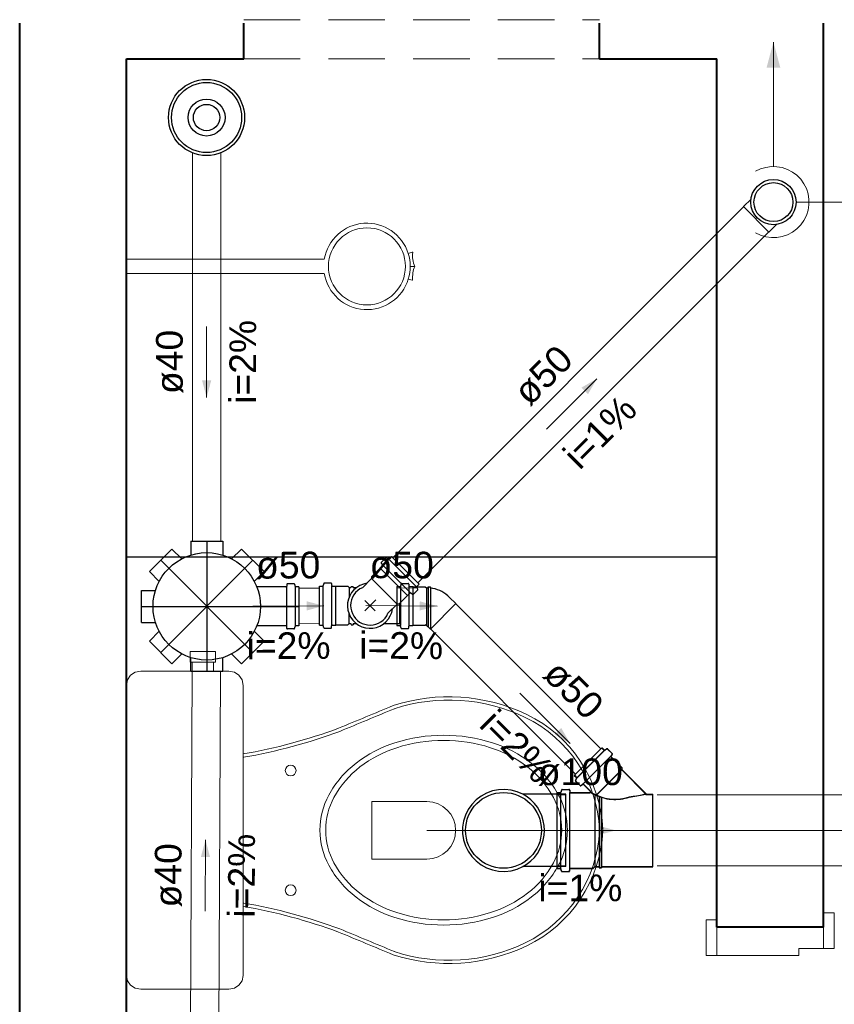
# Model space of a CAD drawing. Header units: millimetres. Extents: x 7733.6 to 7784.5, y 6844.6 to 6859.1.
# Tile 2 of 5: x 7733.6 to 7738.1, y 6849.4 to 6855. Entities that reach past the tile are written whole.
import ezdxf

# ---------------------------------------------------------------- set-up
doc = ezdxf.new("R2010")
doc.units = ezdxf.units.MM
doc.header["$MEASUREMENT"] = 0
doc.linetypes.add('DASHDOT', pattern=[2.54, 1.27, -0.635, 0, -0.635])
doc.linetypes.add('HIDDEN2', pattern=[0.47625, 0.3175, -0.15875])
for name, color, linetype in [('ARQ-PISO', 8, 'Continuous'), ('Simbolos', 5, 'Continuous'), ('Simbolos_int', 2, 'Continuous')]:
    doc.layers.add(name, color=color, linetype=linetype)
for name, color, linetype, lineweight in [('CV-Condutos', 1, 'Continuous', 5), ('CV-Indicação coluna', 5, 'Continuous', 5), ('CV-Sentido conduto', 9, 'Continuous', 5), ('CV-Textos conduto', 7, 'Continuous', 5), ('MB_ALVENARIA', 7, 'Continuous', 40), ('MB_ESQUADRIA', 7, 'Continuous', 5), ('MB_MOBILIÁRIO', 8, 'Continuous', 13), ('Nível 1', 7, 'Continuous', 5), ('TQ-Condutos', 3, 'Continuous', 5), ('TQ-Sentido conduto', 9, 'Continuous', 5), ('TQ-Textos conduto', 7, 'Continuous', 5)]:
    doc.layers.add(name, color=color, linetype=linetype, lineweight=lineweight)
doc.styles.add('Arial', font='txt')

msp = doc.modelspace()

# ---------------------------------------------------------------- hatches: boundary and pattern name
at = {"layer": 'CV-Condutos', "linetype": 'Continuous'}
msp.add_hatch(color=256, dxfattribs=at).paths.add_polyline_path([(7737.7983, 6854.8259), (7737.7595, 6854.681), (7737.8371, 6854.681)])
at = {"layer": 'CV-Sentido conduto', "linetype": 'Continuous'}
msp.add_hatch(color=256, dxfattribs=at).paths.add_polyline_path([(7736.8058, 6852.9334), (7736.7192, 6852.8834), (7736.7558, 6852.8468)])
at = {"layer": 'TQ-Sentido conduto', "linetype": 'Continuous'}
for points in [[(7734.6117, 6852.8276), (7734.6376, 6852.9242), (7734.5858, 6852.9241)], [(7735.2713, 6851.6568), (7735.1745, 6851.6822), (7735.1748, 6851.6305)], [(7735.9068, 6851.6555), (7735.8103, 6851.6821), (7735.81, 6851.6303)], [(7736.6552, 6850.8836), (7736.6052, 6850.9702), (7736.5686, 6850.9336)], [(7736.9125, 6850.3944), (7736.8159, 6850.4202), (7736.8159, 6850.3685)], [(7734.6054, 6850.3408), (7734.579, 6850.2444), (7734.6308, 6850.2441)]]:
    msp.add_hatch(color=256, dxfattribs=at).paths.add_polyline_path(points)

# ---------------------------------------------------------------- linework, layer by layer
at = {"layer": 'ARQ-PISO'}
msp.add_lwpolyline([(7734.1606, 6851.9314), (7734.1606, 6851.9314), (7737.4806, 6851.9314)], dxfattribs=at)
at = {"layer": 'CV-Condutos'}
for p, q in [((7735.6577, 6851.9267), (7737.6306, 6853.8996)), ((7735.7991, 6851.7853), (7737.772, 6853.7582))]:
    msp.add_line(p, q, dxfattribs=at)
for points in [[(7737.7983, 6854.1259), (7737.7983, 6854.8259)], [(7737.6983, 6853.7527), (7737.7263, 6853.7394), (7737.756, 6853.7305), (7737.7867, 6853.7263), (7737.8177, 6853.7269), (7737.8482, 6853.7323), (7737.8775, 6853.7423), (7737.9049, 6853.7567), (7737.9298, 6853.7752), (7737.9515, 6853.7974), (7737.9695, 6853.8226), (7737.9834, 6853.8503), (7737.9929, 6853.8798), (7737.9977, 6853.9104), (7737.9977, 6853.9414), (7737.9929, 6853.9721), (7737.9834, 6854.0016), (7737.9695, 6854.0293), (7737.9515, 6854.0545), (7737.9298, 6854.0766), (7737.9049, 6854.0951), (7737.8775, 6854.1096), (7737.8482, 6854.1196), (7737.8177, 6854.125), (7737.7867, 6854.1256), (7737.756, 6854.1214), (7737.7263, 6854.1125), (7737.6983, 6854.0991)]]:
    msp.add_lwpolyline(points, dxfattribs=at)
at = {"layer": 'CV-Indicação coluna'}
msp.add_line((7740.1889, 6853.9259), (7737.9255, 6853.9259), dxfattribs=at)
at = {"layer": 'CV-Sentido conduto'}
msp.add_lwpolyline([(7736.5229, 6852.6506), (7736.8058, 6852.9334)], dxfattribs=at)
at = {"layer": 'MB_ALVENARIA'}
for p, q in [((7733.5606, 6846.3952), (7733.5606, 6854.9322)), ((7734.8206, 6854.7314), (7734.8206, 6854.9322)), ((7736.8206, 6854.7314), (7736.8206, 6854.9322)), ((7738.0806, 6849.8514), (7738.0806, 6854.9322)), ((7734.1606, 6846.8514), (7734.1606, 6854.7314))]:
    msp.add_line(p, q, dxfattribs=at)
for points in [[(7734.1606, 6854.7314), (7734.8206, 6854.7314)], [(7736.8206, 6854.7314), (7737.4806, 6854.7314)], [(7737.4806, 6849.8514), (7737.4806, 6854.7314)], [(7738.0806, 6849.8514), (7737.4806, 6849.8514)]]:
    msp.add_lwpolyline(points, dxfattribs=at)
at = {"layer": 'MB_ESQUADRIA'}
for p, q in [((7737.4806, 6849.6917), (7737.4806, 6849.8317)), ((7737.4806, 6849.6917), (7737.4806, 6849.8317)), ((7738.0806, 6849.7313), (7738.0806, 6849.8314)), ((7738.0806, 6849.7313), (7738.0806, 6849.8314)), ((7737.9406, 6849.7314), (7737.9405, 6849.6914)), ((7737.9406, 6849.7314), (7737.9405, 6849.6914)), ((7737.9406, 6849.7314), (7738.0806, 6849.7314)), ((7737.9406, 6849.7314), (7738.0806, 6849.7314)), ((7737.9405, 6849.6914), (7737.4806, 6849.6917)), ((7737.9405, 6849.6914), (7737.4806, 6849.6917))]:
    msp.add_line(p, q, dxfattribs=at)
at = {"layer": 'MB_ESQUADRIA', "linetype": 'HIDDEN2'}
for points in [[(7734.8206, 6854.9514), (7736.8206, 6854.9514)], [(7734.8206, 6854.7314), (7736.8206, 6854.7314)]]:
    msp.add_lwpolyline(points, dxfattribs=at)
at = {"layer": 'MB_ESQUADRIA'}
for points in [[(7738.0806, 6849.8314), (7738.0806, 6849.9313), (7738.1406, 6849.9313), (7738.1406, 6849.7313), (7738.0806, 6849.7313), (7738.0806, 6849.7314)], [(7738.0806, 6849.8314), (7738.0806, 6849.9313), (7738.1406, 6849.9313), (7738.1406, 6849.7313), (7738.0806, 6849.7313), (7738.0806, 6849.7314)], [(7737.4806, 6849.6917), (7737.4206, 6849.6917), (7737.4206, 6849.8917), (7737.4806, 6849.8917), (7737.4806, 6849.8317)], [(7737.4806, 6849.6917), (7737.4206, 6849.6917), (7737.4206, 6849.8917), (7737.4806, 6849.8917), (7737.4806, 6849.8317)]]:
    msp.add_lwpolyline(points, dxfattribs=at)
at = {"layer": 'MB_MOBILIÁRIO'}
for p, q in [((7735.7676, 6853.6445), (7735.745, 6853.6374)), ((7735.2731, 6853.6048), (7734.1606, 6853.6048)), ((7734.1606, 6853.5248), (7734.1606, 6853.6048)), ((7735.2731, 6853.5248), (7734.1606, 6853.5248)), ((7735.782, 6853.5648), (7735.7561, 6853.5648)), ((7735.782, 6853.5648), (7735.7561, 6853.5648)), ((7735.7455, 6853.4937), (7735.7674, 6853.487)), ((7734.1606, 6851.209), (7734.1606, 6849.5797))]:
    msp.add_line(p, q, dxfattribs=at)
for points in [[(7734.6617, 6851.3407), (7734.6617, 6851.4008), (7734.5901, 6851.4008), (7734.5185, 6851.4008), (7734.5185, 6851.3407), (7734.53, 6851.3407), (7734.53, 6851.2891)], [(7734.53, 6851.3407), (7734.6502, 6851.3407)], [(7734.6502, 6851.3407), (7734.6502, 6851.2891)], [(7734.6617, 6851.3407), (7734.6502, 6851.3407)], [(7734.1606, 6851.209), (7734.1606, 6851.209), (7734.1663, 6851.2405), (7734.1835, 6851.2662), (7734.2093, 6851.2834), (7734.2408, 6851.2891), (7734.7361, 6851.2891), (7734.7361, 6851.2891), (7734.7676, 6851.2834), (7734.7934, 6851.2662), (7734.8106, 6851.2405), (7734.8163, 6851.209), (7734.8163, 6850.3958)], [(7734.8191, 6850.8052), (7734.8191, 6850.8052), (7734.8163, 6850.8045)], [(7735.8499, 6850.5561), (7735.5407, 6850.5561), (7735.5407, 6850.3929)], [(7734.1606, 6849.5797), (7734.1606, 6849.5797), (7734.1663, 6849.5482), (7734.1835, 6849.5253), (7734.2093, 6849.5082), (7734.2408, 6849.5024), (7734.7361, 6849.5024), (7734.7361, 6849.5024), (7734.7676, 6849.5082), (7734.7934, 6849.5253), (7734.8106, 6849.5482), (7734.8163, 6849.5797), (7734.8163, 6850.3958)], [(7735.8499, 6850.2326), (7735.5407, 6850.2326), (7735.5407, 6850.3958)], [(7734.8191, 6849.9863), (7734.8191, 6849.9863), (7734.8163, 6849.9871)]]:
    msp.add_lwpolyline(points, dxfattribs=at)
for points in [[(7735.2486, 6850.3958, -0.124451), (7735.2983, 6850.5923), (7735.2983, 6850.5923, -0.105729), (7735.4524, 6850.7731), (7735.4524, 6850.7731, -0.086876), (7735.6706, 6850.8869), (7735.6706, 6850.8869, -0.077041), (7735.9444, 6850.9293), (7735.9444, 6850.9293, -0.077041), (7736.2182, 6850.8869), (7736.2182, 6850.8869, -0.086876), (7736.4364, 6850.7731), (7736.4364, 6850.7731, -0.105729), (7736.5906, 6850.5923), (7736.5906, 6850.5923, -0.124451), (7736.6402, 6850.3958), (7736.6402, 6850.3958, -0.124451), (7736.5906, 6850.1993), (7736.5906, 6850.1993, -0.105729), (7736.4364, 6850.0185), (7736.4364, 6850.0185, -0.086876), (7736.2182, 6849.9047), (7736.2182, 6849.9047, -0.077041), (7735.9444, 6849.8622), (7735.9444, 6849.8622, -0.077041), (7735.6706, 6849.9047), (7735.6706, 6849.9047, -0.086876), (7735.4524, 6850.0185), (7735.4524, 6850.0185, -0.105729), (7735.2983, 6850.1993), (7735.2983, 6850.1993, -0.124451), (7735.2486, 6850.3958), (7735.2486, 6850.3958)], [(7735.2812, 6850.3958, -0.124451), (7735.3276, 6850.5795), (7735.3276, 6850.5795, -0.105729), (7735.4736, 6850.7508), (7735.4736, 6850.7508, -0.086876), (7735.6817, 6850.8594), (7735.6817, 6850.8594, -0.077041), (7735.9444, 6850.9001), (7735.9444, 6850.9001, -0.077041), (7736.2071, 6850.8594), (7736.2071, 6850.8594, -0.086876), (7736.4153, 6850.7508), (7736.4153, 6850.7508, -0.105729), (7736.5613, 6850.5795), (7736.5613, 6850.5795, -0.124451), (7736.6077, 6850.3958), (7736.6077, 6850.3958, -0.124451), (7736.5613, 6850.2121), (7736.5613, 6850.2121, -0.105729), (7736.4153, 6850.0408), (7736.4153, 6850.0408, -0.086876), (7736.2071, 6849.9322), (7736.2071, 6849.9322, -0.077041), (7735.9444, 6849.8915), (7735.9444, 6849.8915, -0.077041), (7735.6817, 6849.9322), (7735.6817, 6849.9322, -0.086876), (7735.4736, 6850.0408), (7735.4736, 6850.0408, -0.105729), (7735.3276, 6850.2121), (7735.3276, 6850.2121, -0.124451), (7735.2812, 6850.3958), (7735.2812, 6850.3958)]]:
    msp.add_lwpolyline(points, format="xyb", dxfattribs=at)
for centre, radius in [((7735.5129, 6853.5648), 0.2165), ((7735.084, 6850.7308), 0.0301), ((7735.084, 6850.0579), 0.0301)]:
    msp.add_circle(centre, radius, dxfattribs=at)
for centre, radius, start, end in [((7735.5129, 6853.5648), 0.2431, 17.388, 170.5313), ((7735.5129, 6853.5648), 0.2431, 343.0092, 17.388), ((7735.7682, 6853.6427), 0.00194, 353.9787, 107.388), ((7735.9243, 6853.6262), 0.155, 173.9787, 203.3533), ((7735.5129, 6853.5648), 0.2431, 189.4687, 343.0092), ((7735.9243, 6853.5033), 0.155, 156.6467, 185.2895), ((7735.768, 6853.4889), 0.00194, 253.0092, 5.2895), ((7735.9731, 6850.1258), 1.0195, 64.5542, 107.9096), ((7691.2061, 6957.6465), 115.4519, 292.481676, 292.646204), ((7735.974, 6850.1406), 0.9868, 64.2375, 108.133), ((7693.6012, 6951.8941), 109.2398, 292.474265, 292.648555), ((7736.0812, 6850.3626), 0.7403, 2.7919, 64.2375), ((7736.0812, 6850.3626), 0.7593, 2.7919, 64.2375), ((7734.2948, 6853.8294), 3.0503, 279.837, 290.3091), ((7734.2948, 6853.8294), 3.0692, 279.837, 290.3091), ((7735.8499, 6850.3944), 0.1618, 270, 90), ((7736.0812, 6850.429), 0.7403, 295.7625, 357.2081), ((7736.0812, 6850.429), 0.7593, 295.7625, 357.2081), ((7734.2948, 6846.9622), 3.0692, 69.6909, 80.163), ((7734.2948, 6846.9622), 3.0503, 69.6909, 80.163), ((7691.2061, 6743.1451), 115.4519, 67.353796, 67.518324), ((7693.6012, 6748.8975), 109.2398, 67.351445, 67.525735), ((7735.974, 6850.6509), 0.9868, 251.867, 295.7625), ((7735.9731, 6850.6658), 1.0195, 252.0904, 295.4458)]:
    msp.add_arc(centre, radius, start, end, dxfattribs=at)
at = {"layer": 'Nível 1'}
msp.add_line((7735.8499, 6850.3944), (7784.4871, 6850.3944), dxfattribs=at)
at = {"layer": 'Simbolos'}
for p, q in [((7737.6723, 6853.9433), (7737.6296, 6853.9006)), ((7737.8157, 6853.7999), (7737.773, 6853.7572)), ((7734.2897, 6851.8488), (7734.4169, 6851.9761)), ((7734.4169, 6851.9761), (7734.4719, 6851.9211)), ((7734.5221, 6852.0197), (7734.5221, 6851.9419)), ((7734.5221, 6852.0197), (7734.7021, 6852.0197)), ((7734.7021, 6852.0197), (7734.7021, 6851.9419)), ((7734.8073, 6851.9761), (7734.7523, 6851.9211)), ((7734.8073, 6851.9761), (7734.9345, 6851.8488)), ((7735.6186, 6851.9258), (7735.5938, 6851.901)), ((7735.6234, 6851.9264), (7735.6341, 6851.9203)), ((7735.6512, 6851.9332), (7735.6389, 6851.921)), ((7735.6512, 6851.9332), (7735.8059, 6851.7785)), ((7735.5869, 6851.8678), (7735.5393, 6851.8202)), ((7735.6001, 6851.8821), (7735.5869, 6851.8689)), ((7735.5869, 6851.8689), (7735.5869, 6851.8678)), ((7735.5935, 6851.8956), (7735.6003, 6851.8875)), ((7734.2897, 6851.8488), (7734.3446, 6851.7939)), ((7734.9345, 6851.8488), (7734.8796, 6851.7939)), ((7735.5393, 6851.8101), (7735.4879, 6851.7586)), ((7735.5393, 6851.8202), (7735.5393, 6851.8101)), ((7735.0578, 6851.7631), (7734.8936, 6851.7631)), ((7735.0627, 6851.7772), (7735.0618, 6851.7667)), ((7735.1018, 6851.7809), (7735.0667, 6851.7809)), ((7735.1057, 6851.7779), (7735.1088, 6851.766)), ((7735.1301, 6851.7631), (7735.1127, 6851.7631)), ((7735.1301, 6851.7631), (7735.1301, 6851.5443)), ((7735.2462, 6851.5485), (7735.2462, 6851.7673)), ((7735.2462, 6851.7673), (7735.2636, 6851.7673)), ((7735.2706, 6851.7821), (7735.2675, 6851.7702)), ((7735.2745, 6851.7851), (7735.3095, 6851.7851)), ((7735.3135, 6851.7814), (7735.3145, 6851.7709)), ((7735.3185, 6851.7673), (7735.3372, 6851.7673)), ((7735.3372, 6851.7673), (7735.338, 6851.7665)), ((7735.338, 6851.7665), (7735.4052, 6851.7665)), ((7735.4052, 6851.7665), (7735.4124, 6851.7593)), ((7735.4124, 6851.7593), (7735.4228, 6851.7593)), ((7735.4228, 6851.7593), (7735.4233, 6851.7653)), ((7735.4233, 6851.7653), (7735.435, 6851.7653)), ((7735.4356, 6851.7593), (7735.435, 6851.7653)), ((7735.4356, 6851.7593), (7735.4538, 6851.7593)), ((7735.6807, 6851.7651), (7735.6807, 6851.5463)), ((7735.6807, 6851.7651), (7735.6981, 6851.7651)), ((7735.7052, 6851.7799), (7735.702, 6851.7681)), ((7735.709, 6851.7829), (7735.7441, 6851.7829)), ((7735.7481, 6851.7793), (7735.749, 6851.7687)), ((7735.753, 6851.7651), (7735.7717, 6851.7651)), ((7735.7717, 6851.7651), (7735.7725, 6851.7643)), ((7735.7725, 6851.7643), (7735.8397, 6851.7643)), ((7735.7991, 6851.7508), (7735.7929, 6851.7614)), ((7735.8059, 6851.7785), (7735.7936, 6851.7662)), ((7735.8397, 6851.7643), (7735.8469, 6851.7571)), ((7735.8469, 6851.7571), (7735.8573, 6851.7571)), ((7735.8573, 6851.7571), (7735.8578, 6851.7631)), ((7735.8578, 6851.7631), (7735.8696, 6851.7631)), ((7735.8701, 6851.7571), (7735.8696, 6851.7631)), ((7734.2461, 6851.5637), (7734.2461, 6851.7437)), ((7734.2461, 6851.7437), (7734.3238, 6851.7437)), ((7735.7404, 6851.7142), (7735.6929, 6851.6667)), ((7735.7416, 6851.7142), (7735.7404, 6851.7142)), ((7735.7548, 6851.7274), (7735.7416, 6851.7142)), ((7735.7683, 6851.7209), (7735.7602, 6851.7277)), ((7735.7985, 6851.7459), (7735.7737, 6851.7212)), ((7735.9778, 6851.7044), (7736.0131, 6851.6691)), ((7735.6827, 6851.6667), (7735.6313, 6851.6152)), ((7735.6929, 6851.6667), (7735.6827, 6851.6667)), ((7734.2461, 6851.5637), (7734.3238, 6851.5637)), ((7735.0578, 6851.5443), (7734.8936, 6851.5443)), ((7735.0627, 6851.5301), (7735.0618, 6851.5406)), ((7735.1018, 6851.5265), (7735.0667, 6851.5265)), ((7735.1057, 6851.5294), (7735.1088, 6851.5413)), ((7735.1301, 6851.5443), (7735.1127, 6851.5443)), ((7735.2462, 6851.5485), (7735.2636, 6851.5485)), ((7735.2706, 6851.5336), (7735.2675, 6851.5455)), ((7735.2745, 6851.5307), (7735.3095, 6851.5307)), ((7735.3135, 6851.5343), (7735.3145, 6851.5448)), ((7735.3185, 6851.5485), (7735.3372, 6851.5485)), ((7735.3372, 6851.5485), (7735.338, 6851.5493)), ((7735.338, 6851.5493), (7735.4052, 6851.5493)), ((7735.4052, 6851.5493), (7735.4124, 6851.5565)), ((7735.4124, 6851.5565), (7735.4228, 6851.5565)), ((7735.4228, 6851.5565), (7735.4233, 6851.5505)), ((7735.4233, 6851.5505), (7735.435, 6851.5505)), ((7735.4356, 6851.5565), (7735.435, 6851.5505)), ((7735.4356, 6851.5565), (7735.4538, 6851.5565)), ((7735.6074, 6851.5565), (7735.6982, 6851.5565)), ((7735.6807, 6851.5463), (7735.6981, 6851.5463)), ((7735.7052, 6851.5315), (7735.702, 6851.5433)), ((7735.709, 6851.5285), (7735.7441, 6851.5285)), ((7735.7481, 6851.5321), (7735.749, 6851.5427)), ((7735.753, 6851.5463), (7735.7717, 6851.5463)), ((7735.7717, 6851.5463), (7735.7725, 6851.5471)), ((7735.7725, 6851.5471), (7735.8397, 6851.5471)), ((7735.8397, 6851.5471), (7735.8412, 6851.5486)), ((7735.8468, 6851.5486), (7735.8697, 6851.5257)), ((7734.2897, 6851.4585), (7734.3446, 6851.5135)), ((7734.9345, 6851.4585), (7734.8796, 6851.5135)), ((7734.4169, 6851.3312), (7734.2897, 6851.4585)), ((7734.9345, 6851.4585), (7734.8073, 6851.3312)), ((7734.4169, 6851.3312), (7734.4719, 6851.3862)), ((7734.5221, 6851.2877), (7734.5221, 6851.3654)), ((7734.7021, 6851.2877), (7734.7021, 6851.3654)), ((7734.8073, 6851.3312), (7734.7523, 6851.3862)), ((7734.7021, 6851.2877), (7734.5221, 6851.2877)), ((7736.6786, 6850.7035), (7736.8333, 6850.8582)), ((7736.6796, 6850.7045), (7736.8343, 6850.8592)), ((7736.8333, 6850.8582), (7736.8456, 6850.8459)), ((7736.8343, 6850.8592), (7736.8466, 6850.8469)), ((7736.8611, 6850.8514), (7736.8505, 6850.8453)), ((7736.8621, 6850.8524), (7736.8515, 6850.8463)), ((7736.8659, 6850.8508), (7736.8907, 6850.826)), ((7736.8669, 6850.8518), (7736.8917, 6850.827)), ((7736.891, 6850.8206), (7736.8842, 6850.8125)), ((7736.8844, 6850.8071), (7736.9452, 6850.7464)), ((7736.892, 6850.8216), (7736.8852, 6850.8135)), ((7736.8854, 6850.8081), (7736.9462, 6850.7474)), ((7736.6786, 6850.7035), (7736.6909, 6850.6912)), ((7736.6796, 6850.7045), (7736.6919, 6850.6922)), ((7736.9452, 6850.7464), (7736.9452, 6850.735)), ((7736.9452, 6850.735), (7737.0837, 6850.5966)), ((7736.9462, 6850.7474), (7736.9462, 6850.736)), ((7736.9462, 6850.736), (7737.0847, 6850.5976)), ((7736.6854, 6850.6757), (7736.6915, 6850.6864)), ((7736.6861, 6850.6709), (7736.7109, 6850.6461)), ((7736.6864, 6850.6767), (7736.6925, 6850.6874)), ((7736.6871, 6850.6719), (7736.7119, 6850.6471)), ((7736.7163, 6850.6459), (7736.7243, 6850.6526)), ((7736.7173, 6850.6469), (7736.7253, 6850.6536)), ((7736.7297, 6850.6524), (7736.7689, 6850.6132)), ((7736.7307, 6850.6534), (7736.7699, 6850.6142)), ((7736.631, 6850.5976), (7736.3896, 6850.5976)), ((7736.5815, 6850.1804), (7736.5815, 6850.6064)), ((7736.5815, 6850.6064), (7736.5993, 6850.6064)), ((7736.5825, 6850.1814), (7736.5825, 6850.6074)), ((7736.5825, 6850.6074), (7736.6003, 6850.6074)), ((7736.6062, 6850.621), (7736.6031, 6850.6093)), ((7736.6072, 6850.622), (7736.6041, 6850.6103)), ((7736.6101, 6850.624), (7736.6479, 6850.624)), ((7736.6111, 6850.625), (7736.6489, 6850.625)), ((7736.6519, 6850.6203), (7736.6528, 6850.61)), ((7736.6529, 6850.6213), (7736.6538, 6850.611)), ((7736.6568, 6850.6064), (7736.7661, 6850.6064)), ((7736.6578, 6850.6074), (7736.7671, 6850.6074)), ((7737.0837, 6850.5966), (7737.1195, 6850.5966)), ((7737.0847, 6850.5976), (7737.1205, 6850.5976)), ((7737.1195, 6850.1902), (7737.1195, 6850.5966)), ((7737.1205, 6850.1912), (7737.1205, 6850.5976)), ((7736.631, 6850.1912), (7736.3896, 6850.1912)), ((7736.5815, 6850.1804), (7736.5993, 6850.1804)), ((7736.5825, 6850.1814), (7736.6003, 6850.1814)), ((7736.6062, 6850.1657), (7736.6031, 6850.1774)), ((7736.6072, 6850.1667), (7736.6041, 6850.1784)), ((7736.6101, 6850.1628), (7736.6479, 6850.1628)), ((7736.6111, 6850.1638), (7736.6489, 6850.1638)), ((7736.6519, 6850.1664), (7736.6528, 6850.1767)), ((7736.6529, 6850.1674), (7736.6538, 6850.1777)), ((7736.6568, 6850.1804), (7736.7841, 6850.1804)), ((7736.6578, 6850.1814), (7736.7851, 6850.1814)), ((7736.7841, 6850.1804), (7736.7939, 6850.1902)), ((7736.7851, 6850.1814), (7736.7949, 6850.1912)), ((7736.7939, 6850.1902), (7736.8187, 6850.1902)), ((7736.7949, 6850.1912), (7736.8197, 6850.1912)), ((7736.8187, 6850.1902), (7736.8192, 6850.1842)), ((7736.8192, 6850.1842), (7736.831, 6850.1842)), ((7736.8197, 6850.1912), (7736.8202, 6850.1852)), ((7736.8202, 6850.1852), (7736.832, 6850.1852)), ((7736.8315, 6850.1902), (7736.831, 6850.1842)), ((7736.8315, 6850.1902), (7737.1195, 6850.1902)), ((7736.8325, 6850.1912), (7736.832, 6850.1852)), ((7736.8325, 6850.1912), (7737.1205, 6850.1912))]:
    msp.add_line(p, q, dxfattribs=at)
for points in [[(7735.6234, 6851.9264), (7735.6229, 6851.9267), (7735.6223, 6851.9269), (7735.6218, 6851.9269), (7735.6212, 6851.927), (7735.6206, 6851.9269), (7735.62, 6851.9267), (7735.6195, 6851.9265), (7735.619, 6851.9262), (7735.6186, 6851.9258)], [(7735.6341, 6851.9203), (7735.6346, 6851.92), (7735.6351, 6851.9199), (7735.6357, 6851.9198), (7735.6363, 6851.9198), (7735.6369, 6851.9198), (7735.6374, 6851.92), (7735.6379, 6851.9202), (7735.6384, 6851.9206), (7735.6389, 6851.9209)], [(7735.5938, 6851.901), (7735.5934, 6851.9005), (7735.593, 6851.9), (7735.5928, 6851.8993), (7735.5926, 6851.8987), (7735.5926, 6851.898), (7735.5927, 6851.8974), (7735.5929, 6851.8968), (7735.5932, 6851.8962), (7735.5935, 6851.8956)], [(7735.6001, 6851.8821), (7735.6005, 6851.8826), (7735.6008, 6851.8832), (7735.6011, 6851.8838), (7735.6012, 6851.8845), (7735.6012, 6851.8851), (7735.6012, 6851.8858), (7735.601, 6851.8864), (7735.6007, 6851.887), (7735.6003, 6851.8875)], [(7735.0578, 6851.7631), (7735.0585, 6851.7631), (7735.0591, 6851.7633), (7735.0597, 6851.7635), (7735.0603, 6851.7639), (7735.0608, 6851.7643), (7735.0612, 6851.7649), (7735.0615, 6851.7654), (7735.0617, 6851.7661), (7735.0618, 6851.7667)], [(7735.0667, 6851.7809), (7735.0661, 6851.7808), (7735.0655, 6851.7806), (7735.0648, 6851.7804), (7735.0643, 6851.78), (7735.0638, 6851.7796), (7735.0634, 6851.7791), (7735.0631, 6851.7785), (7735.0629, 6851.7779), (7735.0628, 6851.7772)], [(7735.1057, 6851.7779), (7735.1055, 6851.7784), (7735.1052, 6851.779), (7735.1049, 6851.7794), (7735.1044, 6851.7798), (7735.104, 6851.7802), (7735.1035, 6851.7805), (7735.1029, 6851.7807), (7735.1024, 6851.7808), (7735.1018, 6851.7809)], [(7735.1088, 6851.766), (7735.109, 6851.7655), (7735.1093, 6851.765), (7735.1096, 6851.7645), (7735.11, 6851.7641), (7735.1105, 6851.7637), (7735.111, 6851.7634), (7735.1116, 6851.7632), (7735.1121, 6851.7631), (7735.1127, 6851.7631)], [(7735.2636, 6851.7673), (7735.2642, 6851.7673), (7735.2647, 6851.7674), (7735.2653, 6851.7677), (7735.2658, 6851.7679), (7735.2662, 6851.7683), (7735.2666, 6851.7687), (7735.267, 6851.7692), (7735.2672, 6851.7697), (7735.2674, 6851.7702)], [(7735.2745, 6851.7851), (7735.2739, 6851.785), (7735.2733, 6851.7849), (7735.2728, 6851.7847), (7735.2723, 6851.7844), (7735.2718, 6851.7841), (7735.2714, 6851.7837), (7735.2711, 6851.7832), (7735.2708, 6851.7827), (7735.2706, 6851.7821)], [(7735.3135, 6851.7814), (7735.3134, 6851.7821), (7735.3132, 6851.7827), (7735.3129, 6851.7833), (7735.3125, 6851.7838), (7735.312, 6851.7842), (7735.3114, 6851.7846), (7735.3108, 6851.7849), (7735.3102, 6851.785), (7735.3095, 6851.7851)], [(7735.3145, 6851.7709), (7735.3146, 6851.7703), (7735.3148, 6851.7697), (7735.3151, 6851.7691), (7735.3155, 6851.7686), (7735.316, 6851.7681), (7735.3166, 6851.7678), (7735.3172, 6851.7675), (7735.3178, 6851.7673), (7735.3185, 6851.7673)], [(7735.4879, 6851.7586), (7735.4738, 6851.7514), (7735.4609, 6851.7422), (7735.4495, 6851.7313), (7735.4397, 6851.7188), (7735.4319, 6851.7051), (7735.4261, 6851.6903), (7735.4225, 6851.6749), (7735.4212, 6851.6591), (7735.4221, 6851.6433), (7735.4254, 6851.6278), (7735.4308, 6851.6129), (7735.4384, 6851.599), (7735.4478, 6851.5863), (7735.459, 6851.5751), (7735.4717, 6851.5657), (7735.4856, 6851.5581), (7735.5005, 6851.5527), (7735.516, 6851.5495), (7735.5318, 6851.5485), (7735.5476, 6851.5498), (7735.563, 6851.5534), (7735.5778, 6851.5592), (7735.5915, 6851.567), (7735.604, 6851.5768), (7735.6149, 6851.5882), (7735.6241, 6851.6011), (7735.6313, 6851.6152)], [(7735.6981, 6851.7651), (7735.6987, 6851.7651), (7735.6993, 6851.7653), (7735.6998, 6851.7655), (7735.7003, 6851.7658), (7735.7008, 6851.7661), (7735.7012, 6851.7665), (7735.7015, 6851.767), (7735.7018, 6851.7675), (7735.702, 6851.7681)], [(7735.709, 6851.7829), (7735.7085, 6851.7829), (7735.7079, 6851.7827), (7735.7073, 6851.7825), (7735.7068, 6851.7822), (7735.7064, 6851.7819), (7735.706, 6851.7815), (7735.7056, 6851.781), (7735.7054, 6851.7805), (7735.7052, 6851.7799)], [(7735.7481, 6851.7792), (7735.748, 6851.7799), (7735.7477, 6851.7805), (7735.7474, 6851.7811), (7735.747, 6851.7816), (7735.7465, 6851.7821), (7735.746, 6851.7824), (7735.7454, 6851.7827), (7735.7447, 6851.7828), (7735.7441, 6851.7829)], [(7735.749, 6851.7687), (7735.7491, 6851.7681), (7735.7493, 6851.7675), (7735.7497, 6851.7669), (7735.7501, 6851.7664), (7735.7505, 6851.7659), (7735.7511, 6851.7656), (7735.7517, 6851.7653), (7735.7523, 6851.7651), (7735.753, 6851.7651)], [(7735.7936, 6851.7662), (7735.7932, 6851.7658), (7735.7929, 6851.7653), (7735.7927, 6851.7648), (7735.7925, 6851.7642), (7735.7924, 6851.7636), (7735.7924, 6851.7631), (7735.7925, 6851.7625), (7735.7927, 6851.7619), (7735.7929, 6851.7614)], [(7735.7985, 6851.7459), (7735.7989, 6851.7464), (7735.7992, 6851.7469), (7735.7994, 6851.7474), (7735.7996, 6851.748), (7735.7996, 6851.7485), (7735.7996, 6851.7491), (7735.7995, 6851.7497), (7735.7994, 6851.7502), (7735.7991, 6851.7508)], [(7735.9779, 6851.7044), (7735.9679, 6851.7135), (7735.9573, 6851.722), (7735.946, 6851.7296), (7735.9343, 6851.7364), (7735.9221, 6851.7424), (7735.9096, 6851.7474), (7735.8967, 6851.7516), (7735.8835, 6851.7548), (7735.8701, 6851.7571)], [(7735.7602, 6851.7277), (7735.7596, 6851.728), (7735.7591, 6851.7283), (7735.7584, 6851.7285), (7735.7578, 6851.7286), (7735.7571, 6851.7286), (7735.7565, 6851.7284), (7735.7559, 6851.7282), (7735.7553, 6851.7279), (7735.7548, 6851.7274)], [(7735.7683, 6851.7209), (7735.7688, 6851.7205), (7735.7694, 6851.7202), (7735.77, 6851.72), (7735.7707, 6851.72), (7735.7714, 6851.72), (7735.772, 6851.7201), (7735.7726, 6851.7204), (7735.7732, 6851.7207), (7735.7737, 6851.7211)], [(7735.0618, 6851.5406), (7735.0617, 6851.5413), (7735.0615, 6851.5419), (7735.0612, 6851.5425), (7735.0608, 6851.543), (7735.0603, 6851.5434), (7735.0597, 6851.5438), (7735.0591, 6851.544), (7735.0585, 6851.5442), (7735.0578, 6851.5443)], [(7735.0628, 6851.5301), (7735.0629, 6851.5295), (7735.0631, 6851.5288), (7735.0634, 6851.5283), (7735.0638, 6851.5277), (7735.0643, 6851.5273), (7735.0648, 6851.5269), (7735.0655, 6851.5267), (7735.0661, 6851.5265), (7735.0667, 6851.5265)], [(7735.1018, 6851.5265), (7735.1024, 6851.5265), (7735.1029, 6851.5266), (7735.1035, 6851.5268), (7735.104, 6851.5271), (7735.1044, 6851.5275), (7735.1049, 6851.5279), (7735.1052, 6851.5284), (7735.1055, 6851.5289), (7735.1057, 6851.5294)], [(7735.1127, 6851.5443), (7735.1121, 6851.5442), (7735.1116, 6851.5441), (7735.111, 6851.5439), (7735.1105, 6851.5436), (7735.11, 6851.5432), (7735.1096, 6851.5428), (7735.1093, 6851.5424), (7735.109, 6851.5418), (7735.1088, 6851.5413)], [(7735.2674, 6851.5455), (7735.2672, 6851.5461), (7735.267, 6851.5466), (7735.2666, 6851.5471), (7735.2662, 6851.5475), (7735.2658, 6851.5478), (7735.2653, 6851.5481), (7735.2647, 6851.5483), (7735.2642, 6851.5484), (7735.2636, 6851.5485)], [(7735.2706, 6851.5336), (7735.2708, 6851.5331), (7735.2711, 6851.5326), (7735.2714, 6851.5321), (7735.2718, 6851.5317), (7735.2723, 6851.5313), (7735.2728, 6851.5311), (7735.2733, 6851.5308), (7735.2739, 6851.5307), (7735.2745, 6851.5307)], [(7735.3095, 6851.5307), (7735.3102, 6851.5307), (7735.3108, 6851.5309), (7735.3114, 6851.5312), (7735.312, 6851.5315), (7735.3125, 6851.532), (7735.3129, 6851.5325), (7735.3132, 6851.5331), (7735.3134, 6851.5337), (7735.3135, 6851.5343)], [(7735.3185, 6851.5485), (7735.3178, 6851.5484), (7735.3172, 6851.5483), (7735.3166, 6851.548), (7735.316, 6851.5476), (7735.3155, 6851.5472), (7735.3151, 6851.5467), (7735.3148, 6851.5461), (7735.3146, 6851.5455), (7735.3145, 6851.5448)], [(7735.702, 6851.5433), (7735.7018, 6851.5439), (7735.7015, 6851.5444), (7735.7012, 6851.5449), (7735.7008, 6851.5453), (7735.7003, 6851.5456), (7735.6998, 6851.5459), (7735.6993, 6851.5461), (7735.6987, 6851.5463), (7735.6981, 6851.5463)], [(7735.7052, 6851.5315), (7735.7054, 6851.5309), (7735.7056, 6851.5304), (7735.706, 6851.5299), (7735.7064, 6851.5295), (7735.7068, 6851.5292), (7735.7073, 6851.5289), (7735.7079, 6851.5287), (7735.7085, 6851.5285), (7735.709, 6851.5285)], [(7735.7441, 6851.5285), (7735.7447, 6851.5285), (7735.7454, 6851.5287), (7735.746, 6851.529), (7735.7465, 6851.5293), (7735.747, 6851.5298), (7735.7474, 6851.5303), (7735.7477, 6851.5309), (7735.748, 6851.5315), (7735.7481, 6851.5321)], [(7735.753, 6851.5463), (7735.7523, 6851.5462), (7735.7517, 6851.5461), (7735.7511, 6851.5458), (7735.7505, 6851.5455), (7735.7501, 6851.545), (7735.7497, 6851.5445), (7735.7493, 6851.5439), (7735.7491, 6851.5433), (7735.749, 6851.5426)], [(7735.8468, 6851.5486), (7735.8463, 6851.549), (7735.8457, 6851.5494), (7735.845, 6851.5496), (7735.8443, 6851.5497), (7735.8437, 6851.5497), (7735.843, 6851.5496), (7735.8423, 6851.5494), (7735.8417, 6851.549), (7735.8412, 6851.5486)], [(7736.8456, 6850.8459), (7736.8461, 6850.8455), (7736.8466, 6850.8452), (7736.8471, 6850.845), (7736.8476, 6850.8448), (7736.8482, 6850.8447), (7736.8488, 6850.8447), (7736.8494, 6850.8448), (7736.8499, 6850.845), (7736.8505, 6850.8453)], [(7736.8466, 6850.8469), (7736.8471, 6850.8465), (7736.8476, 6850.8462), (7736.8481, 6850.846), (7736.8486, 6850.8458), (7736.8492, 6850.8457), (7736.8498, 6850.8457), (7736.8504, 6850.8458), (7736.8509, 6850.846), (7736.8515, 6850.8463)], [(7736.8659, 6850.8508), (7736.8655, 6850.8512), (7736.865, 6850.8515), (7736.8645, 6850.8517), (7736.8639, 6850.8519), (7736.8633, 6850.8519), (7736.8627, 6850.8519), (7736.8622, 6850.8518), (7736.8616, 6850.8517), (7736.8611, 6850.8514)], [(7736.8669, 6850.8518), (7736.8665, 6850.8522), (7736.866, 6850.8525), (7736.8655, 6850.8527), (7736.8649, 6850.8529), (7736.8643, 6850.8529), (7736.8637, 6850.8529), (7736.8632, 6850.8528), (7736.8626, 6850.8527), (7736.8621, 6850.8524)], [(7736.8842, 6850.8125), (7736.8838, 6850.812), (7736.8835, 6850.8114), (7736.8833, 6850.8108), (7736.8833, 6850.8101), (7736.8833, 6850.8095), (7736.8834, 6850.8088), (7736.8837, 6850.8082), (7736.884, 6850.8076), (7736.8844, 6850.8071)], [(7736.8852, 6850.8135), (7736.8848, 6850.813), (7736.8845, 6850.8124), (7736.8843, 6850.8118), (7736.8843, 6850.8111), (7736.8843, 6850.8105), (7736.8844, 6850.8098), (7736.8847, 6850.8092), (7736.885, 6850.8086), (7736.8854, 6850.8081)], [(7736.891, 6850.8206), (7736.8913, 6850.8211), (7736.8916, 6850.8217), (7736.8918, 6850.8223), (7736.8919, 6850.823), (7736.8919, 6850.8237), (7736.8917, 6850.8243), (7736.8915, 6850.8249), (7736.8912, 6850.8255), (7736.8907, 6850.826)], [(7736.892, 6850.8216), (7736.8923, 6850.8221), (7736.8926, 6850.8227), (7736.8928, 6850.8233), (7736.8929, 6850.824), (7736.8929, 6850.8247), (7736.8927, 6850.8253), (7736.8925, 6850.8259), (7736.8922, 6850.8265), (7736.8917, 6850.827)], [(7736.6854, 6850.6757), (7736.6851, 6850.6752), (7736.685, 6850.6746), (7736.6849, 6850.6741), (7736.6849, 6850.6735), (7736.6849, 6850.6729), (7736.6851, 6850.6723), (7736.6853, 6850.6718), (7736.6856, 6850.6713), (7736.686, 6850.6709)], [(7736.6864, 6850.6767), (7736.6861, 6850.6762), (7736.686, 6850.6756), (7736.6859, 6850.6751), (7736.6859, 6850.6745), (7736.6859, 6850.6739), (7736.6861, 6850.6733), (7736.6863, 6850.6728), (7736.6866, 6850.6723), (7736.687, 6850.6719)], [(7736.6916, 6850.6864), (7736.6918, 6850.6869), (7736.692, 6850.6874), (7736.6921, 6850.688), (7736.6921, 6850.6886), (7736.692, 6850.6892), (7736.6919, 6850.6897), (7736.6916, 6850.6903), (7736.6913, 6850.6907), (7736.6909, 6850.6912)], [(7736.6926, 6850.6874), (7736.6928, 6850.6879), (7736.693, 6850.6884), (7736.6931, 6850.689), (7736.6931, 6850.6896), (7736.693, 6850.6902), (7736.6929, 6850.6907), (7736.6926, 6850.6913), (7736.6923, 6850.6917), (7736.6919, 6850.6922)], [(7736.7108, 6850.6461), (7736.7113, 6850.6457), (7736.7119, 6850.6453), (7736.7125, 6850.6451), (7736.7132, 6850.6449), (7736.7138, 6850.6449), (7736.7145, 6850.645), (7736.7151, 6850.6452), (7736.7157, 6850.6455), (7736.7162, 6850.6459)], [(7736.7118, 6850.6471), (7736.7123, 6850.6467), (7736.7129, 6850.6463), (7736.7135, 6850.6461), (7736.7142, 6850.6459), (7736.7148, 6850.6459), (7736.7155, 6850.646), (7736.7161, 6850.6462), (7736.7167, 6850.6465), (7736.7172, 6850.6469)], [(7736.7297, 6850.6524), (7736.7292, 6850.6528), (7736.7287, 6850.6531), (7736.728, 6850.6534), (7736.7274, 6850.6535), (7736.7267, 6850.6536), (7736.7261, 6850.6535), (7736.7255, 6850.6533), (7736.7249, 6850.653), (7736.7243, 6850.6526)], [(7736.7307, 6850.6534), (7736.7302, 6850.6538), (7736.7297, 6850.6541), (7736.729, 6850.6544), (7736.7284, 6850.6545), (7736.7277, 6850.6546), (7736.7271, 6850.6545), (7736.7265, 6850.6543), (7736.7259, 6850.654), (7736.7253, 6850.6536)], [(7736.3896, 6850.5976), (7736.3574, 6850.6118), (7736.3234, 6850.6209), (7736.2884, 6850.6248), (7736.2532, 6850.6233), (7736.2187, 6850.6165), (7736.1856, 6850.6045), (7736.1547, 6850.5876), (7736.1268, 6850.5662), (7736.1024, 6850.5407), (7736.0822, 6850.5119), (7736.0666, 6850.4803), (7736.056, 6850.4468), (7736.0507, 6850.412), (7736.0507, 6850.3768), (7736.056, 6850.342), (7736.0666, 6850.3084), (7736.0822, 6850.2768), (7736.1024, 6850.248), (7736.1268, 6850.2226), (7736.1547, 6850.2011), (7736.1856, 6850.1842), (7736.2187, 6850.1722), (7736.2532, 6850.1654), (7736.2884, 6850.1639), (7736.3234, 6850.1678), (7736.3574, 6850.1769), (7736.3896, 6850.1912)], [(7736.3896, 6850.1912), (7736.4131, 6850.2056), (7736.4347, 6850.2228), (7736.4541, 6850.2425), (7736.471, 6850.2643), (7736.4852, 6850.288), (7736.4964, 6850.3132), (7736.5046, 6850.3396), (7736.5095, 6850.3668), (7736.5112, 6850.3944), (7736.5095, 6850.4219), (7736.5046, 6850.4491), (7736.4964, 6850.4755), (7736.4852, 6850.5007), (7736.471, 6850.5244), (7736.4541, 6850.5462), (7736.4347, 6850.5659), (7736.4131, 6850.5831), (7736.3896, 6850.5976)], [(7736.5993, 6850.6064), (7736.5998, 6850.6064), (7736.6004, 6850.6065), (7736.6009, 6850.6067), (7736.6015, 6850.607), (7736.6019, 6850.6074), (7736.6023, 6850.6078), (7736.6027, 6850.6083), (7736.6029, 6850.6088), (7736.6031, 6850.6093)], [(7736.6003, 6850.6074), (7736.6008, 6850.6074), (7736.6014, 6850.6075), (7736.6019, 6850.6077), (7736.6025, 6850.608), (7736.6029, 6850.6084), (7736.6033, 6850.6088), (7736.6037, 6850.6093), (7736.6039, 6850.6098), (7736.6041, 6850.6103)], [(7736.6101, 6850.624), (7736.6095, 6850.6239), (7736.609, 6850.6238), (7736.6084, 6850.6236), (7736.6079, 6850.6233), (7736.6074, 6850.6229), (7736.607, 6850.6225), (7736.6067, 6850.6221), (7736.6064, 6850.6215), (7736.6062, 6850.621)], [(7736.6111, 6850.625), (7736.6105, 6850.6249), (7736.61, 6850.6248), (7736.6094, 6850.6246), (7736.6089, 6850.6243), (7736.6084, 6850.6239), (7736.608, 6850.6235), (7736.6077, 6850.6231), (7736.6074, 6850.6225), (7736.6072, 6850.622)], [(7736.6519, 6850.6203), (7736.6518, 6850.621), (7736.6516, 6850.6216), (7736.6513, 6850.6222), (7736.6509, 6850.6227), (7736.6504, 6850.6231), (7736.6498, 6850.6235), (7736.6492, 6850.6237), (7736.6486, 6850.6239), (7736.6479, 6850.624)], [(7736.6529, 6850.6213), (7736.6528, 6850.622), (7736.6526, 6850.6226), (7736.6523, 6850.6232), (7736.6519, 6850.6237), (7736.6514, 6850.6241), (7736.6508, 6850.6245), (7736.6502, 6850.6247), (7736.6496, 6850.6249), (7736.6489, 6850.625)], [(7736.6528, 6850.61), (7736.6529, 6850.6094), (7736.6531, 6850.6087), (7736.6534, 6850.6082), (7736.6538, 6850.6076), (7736.6543, 6850.6072), (7736.6549, 6850.6068), (7736.6555, 6850.6066), (7736.6561, 6850.6064), (7736.6568, 6850.6064)], [(7736.6538, 6850.611), (7736.6539, 6850.6104), (7736.6541, 6850.6097), (7736.6544, 6850.6092), (7736.6548, 6850.6086), (7736.6553, 6850.6082), (7736.6559, 6850.6078), (7736.6565, 6850.6076), (7736.6571, 6850.6074), (7736.6578, 6850.6074)], [(7736.7661, 6850.6064), (7736.7666, 6850.6064), (7736.7671, 6850.6065), (7736.7676, 6850.6067), (7736.7681, 6850.6069), (7736.7685, 6850.6072), (7736.7689, 6850.6075), (7736.7693, 6850.6079), (7736.7696, 6850.6084), (7736.7698, 6850.6088), (7736.77, 6850.6093), (7736.7701, 6850.6098), (7736.7701, 6850.6104), (7736.7701, 6850.6109), (7736.77, 6850.6114), (7736.7698, 6850.6119), (7736.7696, 6850.6124), (7736.7693, 6850.6128), (7736.7689, 6850.6132)], [(7736.7671, 6850.6074), (7736.7676, 6850.6074), (7736.7681, 6850.6075), (7736.7686, 6850.6077), (7736.7691, 6850.6079), (7736.7695, 6850.6082), (7736.7699, 6850.6085), (7736.7703, 6850.6089), (7736.7706, 6850.6094), (7736.7708, 6850.6098), (7736.771, 6850.6103), (7736.7711, 6850.6108), (7736.7711, 6850.6114), (7736.7711, 6850.6119), (7736.771, 6850.6124), (7736.7708, 6850.6129), (7736.7706, 6850.6134), (7736.7703, 6850.6138), (7736.7699, 6850.6142)], [(7737.0804, 6850.5983), (7737.0806, 6850.598), (7737.0809, 6850.5976), (7737.0812, 6850.5974), (7737.0816, 6850.5971), (7737.082, 6850.5969), (7737.0824, 6850.5968), (7737.0828, 6850.5966), (7737.0832, 6850.5966), (7737.0837, 6850.5966)], [(7737.0814, 6850.5993), (7737.0816, 6850.599), (7737.0819, 6850.5986), (7737.0822, 6850.5984), (7737.0826, 6850.5981), (7737.083, 6850.5979), (7737.0834, 6850.5978), (7737.0838, 6850.5976), (7737.0842, 6850.5976), (7737.0847, 6850.5976)], [(7736.6031, 6850.1774), (7736.6029, 6850.1779), (7736.6027, 6850.1785), (7736.6023, 6850.1789), (7736.6019, 6850.1793), (7736.6015, 6850.1797), (7736.6009, 6850.18), (7736.6004, 6850.1802), (7736.5998, 6850.1803), (7736.5993, 6850.1804)], [(7736.6041, 6850.1784), (7736.6039, 6850.1789), (7736.6037, 6850.1795), (7736.6033, 6850.1799), (7736.6029, 6850.1803), (7736.6025, 6850.1807), (7736.6019, 6850.181), (7736.6014, 6850.1812), (7736.6008, 6850.1813), (7736.6003, 6850.1814)], [(7736.6062, 6850.1657), (7736.6064, 6850.1652), (7736.6067, 6850.1647), (7736.607, 6850.1642), (7736.6074, 6850.1638), (7736.6079, 6850.1634), (7736.6084, 6850.1631), (7736.609, 6850.1629), (7736.6095, 6850.1628), (7736.6101, 6850.1628)], [(7736.6072, 6850.1667), (7736.6074, 6850.1662), (7736.6077, 6850.1657), (7736.608, 6850.1652), (7736.6084, 6850.1648), (7736.6089, 6850.1644), (7736.6094, 6850.1641), (7736.61, 6850.1639), (7736.6105, 6850.1638), (7736.6111, 6850.1638)], [(7736.6479, 6850.1628), (7736.6486, 6850.1628), (7736.6492, 6850.163), (7736.6498, 6850.1632), (7736.6504, 6850.1636), (7736.6509, 6850.164), (7736.6513, 6850.1646), (7736.6516, 6850.1651), (7736.6518, 6850.1658), (7736.6519, 6850.1664)], [(7736.6489, 6850.1638), (7736.6496, 6850.1638), (7736.6502, 6850.164), (7736.6508, 6850.1642), (7736.6514, 6850.1646), (7736.6519, 6850.165), (7736.6523, 6850.1656), (7736.6526, 6850.1661), (7736.6528, 6850.1668), (7736.6529, 6850.1674)], [(7736.6568, 6850.1804), (7736.6561, 6850.1803), (7736.6555, 6850.1801), (7736.6549, 6850.1799), (7736.6543, 6850.1795), (7736.6538, 6850.1791), (7736.6534, 6850.1786), (7736.6531, 6850.178), (7736.6529, 6850.1774), (7736.6528, 6850.1767)], [(7736.6578, 6850.1814), (7736.6571, 6850.1813), (7736.6565, 6850.1811), (7736.6559, 6850.1809), (7736.6553, 6850.1805), (7736.6548, 6850.1801), (7736.6544, 6850.1796), (7736.6541, 6850.179), (7736.6539, 6850.1784), (7736.6538, 6850.1777)]]:
    msp.add_lwpolyline(points, dxfattribs=at)
for centre, radius in [((7734.6112, 6854.4015), 0.214), ((7734.6112, 6854.4015), 0.104), ((7737.7983, 6853.9259), 0.1272), ((7734.6121, 6851.6537), 0.302)]:
    msp.add_circle(centre, radius, dxfattribs=at)
at = {"layer": 'Simbolos_int'}
for p, q in [((7737.6296, 6853.9006), (7737.773, 6853.7572)), ((7735.6367, 6851.9188), (7735.7914, 6851.764)), ((7735.7416, 6851.7142), (7735.5869, 6851.8689)), ((7735.6027, 6851.8847), (7735.7574, 6851.73)), ((7735.6827, 6851.6667), (7735.5393, 6851.8101)), ((7735.0615, 6851.7631), (7735.0615, 6851.5443)), ((7735.1096, 6851.7631), (7735.1096, 6851.5443)), ((7735.2667, 6851.5485), (7735.2667, 6851.7673)), ((7735.3148, 6851.5485), (7735.3148, 6851.7673)), ((7735.338, 6851.5493), (7735.338, 6851.7665)), ((7735.4124, 6851.7593), (7735.4124, 6851.7048)), ((7735.7012, 6851.7651), (7735.7012, 6851.5463)), ((7735.7493, 6851.7651), (7735.7493, 6851.5463)), ((7735.7717, 6851.7651), (7735.7717, 6851.5463)), ((7735.8469, 6851.7571), (7735.8469, 6851.5485)), ((7735.8573, 6851.7571), (7735.8573, 6851.5381)), ((7735.8701, 6851.7571), (7735.8701, 6851.5261)), ((7735.5013, 6851.6872), (7735.5596, 6851.6289)), ((7735.5625, 6851.6898), (7735.5015, 6851.6289)), ((7735.5306, 6851.6579), (7735.5625, 6851.6898)), ((7735.6982, 6851.5565), (7735.6982, 6851.6719)), ((7735.8697, 6851.5257), (7736.0131, 6851.6691)), ((7735.4124, 6851.5565), (7735.4124, 6851.6109)), ((7736.6931, 6850.689), (7736.8478, 6850.8437)), ((7736.6941, 6850.69), (7736.8488, 6850.8447)), ((7736.7271, 6850.655), (7736.8818, 6850.8097)), ((7736.7281, 6850.656), (7736.8828, 6850.8107)), ((7736.8021, 6850.592), (7736.9452, 6850.735)), ((7736.8031, 6850.593), (7736.9462, 6850.736)), ((7736.6023, 6850.1804), (7736.6023, 6850.6064)), ((7736.6033, 6850.1814), (7736.6033, 6850.6074)), ((7736.631, 6850.1912), (7736.631, 6850.5976)), ((7736.6531, 6850.1804), (7736.6531, 6850.6064)), ((7736.6541, 6850.1814), (7736.6541, 6850.6074)), ((7736.7939, 6850.5957), (7736.7939, 6850.1902)), ((7736.7949, 6850.5967), (7736.7949, 6850.1912)), ((7736.8187, 6850.5852), (7736.8187, 6850.1902)), ((7736.8197, 6850.5862), (7736.8197, 6850.1912)), ((7736.8315, 6850.5808), (7736.8315, 6850.1902)), ((7736.8325, 6850.5818), (7736.8325, 6850.1912))]:
    msp.add_line(p, q, dxfattribs=at)
at = {"layer": 'Simbolos_int', "linetype": 'DASHDOT'}
for p, q in [((7734.6121, 6852.0197), (7734.6121, 6851.2877)), ((7734.3533, 6851.9125), (7734.8709, 6851.3949)), ((7734.8709, 6851.9125), (7734.3533, 6851.3949)), ((7734.2461, 6851.6537), (7735.1301, 6851.6537))]:
    msp.add_line(p, q, dxfattribs=at)
at = {"layer": 'Simbolos_int'}
for points in [[(7735.5132, 6851.7839), (7735.4928, 6851.7793), (7735.4734, 6851.7715), (7735.4556, 6851.7606), (7735.4398, 6851.747), (7735.4264, 6851.7309), (7735.4159, 6851.7129), (7735.4084, 6851.6934), (7735.4043, 6851.6729), (7735.4035, 6851.6521), (7735.4062, 6851.6314), (7735.4122, 6851.6114), (7735.4214, 6851.5926), (7735.4335, 6851.5756), (7735.4483, 6851.5609), (7735.4653, 6851.5487), (7735.484, 6851.5395), (7735.504, 6851.5335), (7735.5248, 6851.5308), (7735.5456, 6851.5316), (7735.5661, 6851.5357), (7735.5856, 6851.5432), (7735.6036, 6851.5537), (7735.6197, 6851.5671), (7735.6333, 6851.5829), (7735.6442, 6851.6007), (7735.652, 6851.6201), (7735.6566, 6851.6405)], [(7736.7697, 6850.6085), (7736.7805, 6850.6024), (7736.7917, 6850.5967), (7736.803, 6850.5915), (7736.8146, 6850.5868), (7736.8263, 6850.5825), (7736.8382, 6850.5787), (7736.8503, 6850.5754), (7736.8624, 6850.5726), (7736.8747, 6850.5703)], [(7736.7707, 6850.6095), (7736.7815, 6850.6034), (7736.7927, 6850.5977), (7736.804, 6850.5925), (7736.8156, 6850.5878), (7736.8273, 6850.5835), (7736.8392, 6850.5797), (7736.8513, 6850.5764), (7736.8634, 6850.5736), (7736.8757, 6850.5713)], [(7736.9877, 6850.5817), (7736.998, 6850.5833), (7737.0084, 6850.5849), (7737.0187, 6850.5867), (7737.029, 6850.5884), (7737.0393, 6850.5903), (7737.0496, 6850.5922), (7737.0598, 6850.5942), (7737.0701, 6850.5962), (7737.0803, 6850.5983)], [(7736.9887, 6850.5827), (7736.999, 6850.5843), (7737.0094, 6850.5859), (7737.0197, 6850.5877), (7737.03, 6850.5894), (7737.0403, 6850.5913), (7737.0506, 6850.5932), (7737.0608, 6850.5952), (7737.0711, 6850.5972), (7737.0813, 6850.5993)], [(7736.8747, 6850.5704), (7736.8874, 6850.5692), (7736.9001, 6850.5687), (7736.9128, 6850.5688), (7736.9255, 6850.5694), (7736.9381, 6850.5707), (7736.9507, 6850.5726), (7736.9632, 6850.575), (7736.9755, 6850.578), (7736.9877, 6850.5817)], [(7736.8757, 6850.5714), (7736.8884, 6850.5702), (7736.9011, 6850.5697), (7736.9138, 6850.5698), (7736.9265, 6850.5704), (7736.9391, 6850.5717), (7736.9517, 6850.5736), (7736.9642, 6850.576), (7736.9765, 6850.579), (7736.9887, 6850.5827)]]:
    msp.add_lwpolyline(points, dxfattribs=at)
for centre, radius in [((7734.6112, 6854.4015), 0.197), ((7734.6112, 6854.4015), 0.074), ((7737.7983, 6853.9259), 0.1094), ((7736.2806, 6850.3944), 0.213)]:
    msp.add_circle(centre, radius, dxfattribs=at)
at = {"layer": 'TQ-Condutos'}
for p, q in [((7734.5313, 6854.203), (7734.532, 6852.0197)), ((7734.6913, 6854.203), (7734.692, 6852.0197)), ((7735.1301, 6851.7561), (7735.2462, 6851.7567)), ((7735.7959, 6851.7563), (7735.6807, 6851.757)), ((7736.0121, 6851.6681), (7736.8277, 6850.8525)), ((7735.1301, 6851.5561), (7735.2462, 6851.5567)), ((7735.6982, 6851.5569), (7735.6807, 6851.557)), ((7735.8707, 6851.5267), (7736.6863, 6850.7111)), ((7734.5172, 6848.7381), (7734.5302, 6851.2877)), ((7734.6772, 6848.7378), (7734.6902, 6851.2877)), ((7736.631, 6850.5944), (7736.5815, 6850.5944)), ((7737.1445, 6850.5944), (7776.1959, 6850.5935)), ((7736.631, 6850.1944), (7736.5815, 6850.1944)), ((7737.1445, 6850.1944), (7776.1959, 6850.1935))]:
    msp.add_line(p, q, dxfattribs=at)
at = {"layer": 'TQ-Sentido conduto'}
for points in [[(7734.6116, 6853.2276), (7734.6117, 6852.8276)], [(7734.8713, 6851.6549), (7735.2713, 6851.6568)], [(7735.5068, 6851.6582), (7735.9068, 6851.6555)], [(7736.3724, 6851.1664), (7736.6552, 6850.8836)], [(7736.5125, 6850.3944), (7736.9125, 6850.3944)], [(7734.6034, 6849.9408), (7734.6054, 6850.3408)]]:
    msp.add_lwpolyline(points, dxfattribs=at)

# ---------------------------------------------------------------- texts
at = {"layer": 'CV-Textos conduto', "char_height": 0.15, "attachment_point": 8, "rotation": 45.0001, "line_spacing_factor": 0.6, "style": 'Arial'}
for s, insert, width in [('ø50', (7736.5579, 6852.8984), 0.723721), ('i=1%', (7736.8761, 6852.5802), 0.945615)]:
    msp.add_mtext(s, dxfattribs=dict(at, insert=insert, width=width))
at = {"layer": 'TQ-Textos conduto', "char_height": 0.15, "attachment_point": 8, "line_spacing_factor": 0.6, "style": 'Arial'}
for s, insert, width, rotation in [('i=2%', (7734.8912, 6853.0276), 0.945615, 90.0002), ('ø40', (7734.4812, 6853.0276), 0.723721, 90.0002), ('ø50', (7735.0705, 6851.8063), 0.723721, 0.275), ('ø50', (7735.7078, 6851.8074), 0.723721, 359.6161), ('i=2%', (7735.0727, 6851.3564), 0.945615, 0.275), ('i=2%', (7735.7048, 6851.3574), 0.945615, 359.6161), ('ø50', (7736.6202, 6851.1314), 0.723721, 314.9999), ('i=2%', (7736.302, 6850.8132), 0.945615, 314.9999), ('i=2%', (7734.8839, 6850.1394), 0.945615, 89.708), ('ø40', (7734.4739, 6850.1415), 0.723721, 89.708)]:
    msp.add_mtext(s, dxfattribs=dict(at, insert=insert, width=width, rotation=rotation))
for s, insert, width in [('ø100', (7736.7125, 6850.6449), 0.957305), ('i=1%', (7736.7125, 6849.9949), 0.945615)]:
    msp.add_mtext(s, dxfattribs=dict(at, insert=insert, width=width))

doc.saveas('drawing.dxf')
